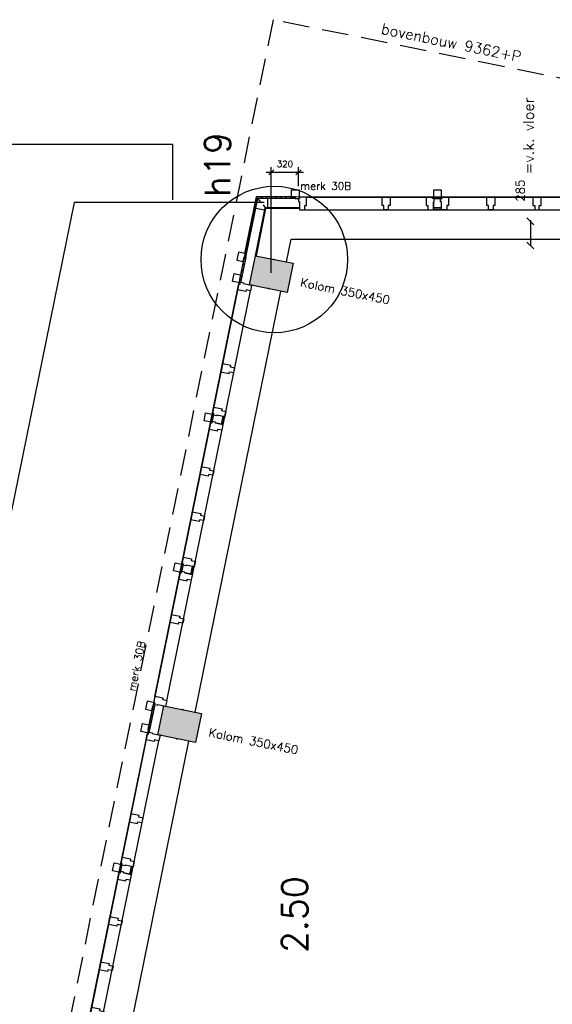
# Model space of a CAD drawing. Extents: x 7198 to 172353, y -998 to 131648.
# Tile 53 of 66: x 28620 to 34887, y 85055 to 96632. Entities that reach past the tile are written whole.
import ezdxf

# ---------------------------------------------------------------- set-up
doc = ezdxf.new("R2010")
doc.units = 0
doc.header["$LTSCALE"] = 50
doc.header["$MEASUREMENT"] = 0
doc.header["$PDSIZE"] = -1
doc.linetypes.add('HIDDEN', pattern=[9.375, 6.25, -3.125])
doc.layers.get('0').update_dxf_attribs({"linetype": 'CONTINUOUS'})
doc.layers.get('DEFPOINTS').update_dxf_attribs({"linetype": 'CONTINUOUS'})
for name, color, linetype in [('_ARCHIEFKASTEN', 1, 'CONTINUOUS'), ('_DETAILNUMMERS', 4, 'CONTINUOUS'), ('_DETAILNUMMERSTEKST', 4, 'CONTINUOUS'), ('A--A28--_F12--', 7, 'CONTINUOUS'), ('A--A42--_F-23-', 9, 'CONTINUOUS'), ('A--L22A2_BINNENWAND', 2, 'CONTINUOUS'), ('A--L27AC2_DAKEN', 2, 'HIDDEN'), ('A--L28--_F12--', 7, 'CONTINUOUS'), ('A--L31--', 2, 'CONTINUOUS'), ('A--L31A1_BUITENKOZIJN', 1, 'CONTINUOUS'), ('A--L42--', 7, 'CONTINUOUS'), ('A--L42--_F-23-', 7, 'CONTINUOUS'), ('A--M$1A-_F123-', 1, 'CONTINUOUS'), ('A--M1$A-_F123-', 1, 'CONTINUOUS'), ('A--T$1A-25_TEKST', 2, 'CONTINUOUS'), ('A--T$1A-_F123-_RNR', 4, 'CONTINUOUS'), ('A--T01A-25_TEKST', 2, 'CONTINUOUS'), ('TEKST_KOZIJNMERK', 2, 'CONTINUOUS'), ('X--LR---_CP', 7, 'CONTINUOUS')]:
    doc.layers.add(name, color=color, linetype=linetype)
doc.layers.add('bruto vloeroppervlak', color=3, linetype='CONTINUOUS', plot=False)
doc.styles.add('ALFA-0_25', font='ROMANS')
doc.styles.add('B-01', font='SIMPLEX.SHX', dxfattribs={"width": 0.8, "height": 4.5})
doc.styles.add('HIEMSTRA', font='romans.shx')
doc.dimstyles.get("Standard").update_dxf_attribs({"dimscale": 40, "dimtxt": 2.5, "dimasz": 2, "dimexe": 0.3, "dimexo": 0.3, "dimgap": 2, "dimtad": 1, "dimdec": 0, "dimzin": 0, "dimdsep": 46, "dimtxsty": 'HIEMSTRA', "dimblk1": 'OBLIQUE', "dimblk2": 'OBLIQUE', "dimsah": 1, "dimcen": -0.09, "dimdle": 0.3, "dimse1": 1, "dimclrd": 2, "dimclre": 2, "dimclrt": 3, "dimadec": 0, "dimazin": 0, "dimtfac": 1, "dimtdec": 4, "dimtofl": 0, "dimtmove": 2, "dimatfit": 3, "dimldrblk": 'OBLIQUE', "dimfxl": 1, "dimtvp": 625, "dimtolj": 1, "dimtzin": 0, "dimarcsym": 0})
doc.dimstyles.new('STANDARD$0', dxfattribs={"dimscale": 50, "dimtxt": 2.5, "dimasz": 2, "dimexe": 2, "dimexo": 0, "dimgap": 2, "dimtad": 1, "dimdec": 0, "dimzin": 0, "dimdsep": 46, "dimtxsty": 'ALFA-0_25', "dimblk1": 'OBLIQUE', "dimblk2": 'OBLIQUE', "dimsah": 1, "dimcen": -3, "dimdle": 2, "dimclrd": 1, "dimclre": 1, "dimclrt": 2, "dimadec": 0, "dimazin": 0, "dimtfac": 0.666667, "dimtofl": 0, "dimtmove": 2, "dimatfit": 3, "dimldrblk": 'OBLIQUE', "dimfxl": 1, "dimtvp": 0.833333, "dimtolj": 1, "dimtzin": 0, "dimarcsym": 0})

# ---------------------------------------------------------------- blocks, each defined once
blk = doc.blocks.new('KOLOM450X350')
at = {"layer": 'A--A28--_F12--', "color": 8}
for points in [[(-175, -225), (-175, 225), (175, 225)], [(-175, -225), (175, 225), (175, -225)]]:
    blk.add_solid(points, dxfattribs=at)
at = {"layer": 'A--L28--_F12--', "color": 3, "linetype": 'Continuous'}
blk.add_lwpolyline([(-175, -225), (-175, 225), (175, 225), (175, -225)], close=True, dxfattribs=at)
at = {"layer": 'X--LR---_CP'}
for p in [(-175, 0), (-175, 0), (175, 0)]:
    blk.add_point(p, dxfattribs=at)
blk = doc.blocks.new('_OBLIQUE')
at = {"color": 0, "linetype": 'ByBlock'}
blk.add_line((-0.5, -0.5), (0.5, 0.5), dxfattribs=at)
blk = doc.blocks.new('*D236')
at = {"color": 2, "linetype": 'ByBlock', "transparency": 16777216}
for p, q in [((34628, 94274), (34628, 93977)), ((34640, 93977), (34640, 93977))]:
    blk.add_line(p, q, dxfattribs=at)
at = {"layer": 'DEFPOINTS', "color": 0, "linetype": 'ByBlock', "transparency": 16777216}
for p in [(34628, 94262, -1), (34628, 93977), (34628, 93977)]:
    blk.add_point(p, dxfattribs=at)
at = {"color": 2, "linetype": 'ByBlock', "transparency": 16777216, "xscale": 80, "yscale": 80, "zscale": 80}
for p, rotation in [((34628, 94262), 89.99868844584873), ((34628, 93977), 269.9986884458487)]:
    blk.add_blockref('_OBLIQUE', p, dxfattribs=dict(at, rotation=rotation))
at = {"color": 3, "linetype": 'ByBlock', "transparency": 16777216, "insert": (34509, 94623), "char_height": 100, "attachment_point": 5, "rotation": 89.9987, "style": 'HIEMSTRA'}
blk.add_mtext('\\A1;285', dxfattribs=at)
blk = doc.blocks.new('MERK_A4')
at = {"layer": 'A--L31--', "color": 2, "linetype": 'Continuous'}
for p, q in [((598, 3420), (668, 3406)), ((650, 3316), (668, 3406)), ((683, 3403), (664, 3313)), ((668, 3406), (683, 3403)), ((664, 3313), (650, 3316)), ((239, 1657), (309, 1643)), ((290, 1552), (309, 1643)), ((323, 1640), (305, 1549)), ((309, 1643), (323, 1640)), ((305, 1549), (290, 1552))]:
    blk.add_line(p, q, dxfattribs=at)
for points in [[(1008, 4948), (995, 4885), (945, 4895), (941, 4874), (844, 4894), (858, 4966), (873, 4963), (878, 4984), (916, 4976), (914, 4968)], [(799, 3922), (810, 3974), (760, 3984), (764, 4005), (667, 4024), (652, 3953), (648, 3931), (663, 3928), (745, 3911), (749, 3932)], [(563, 3515), (660, 3496), (655, 3475), (705, 3465), (693, 3401), (598, 3420), (597, 3412), (558, 3419), (562, 3439), (548, 3442)], [(467, 3449), (448, 3356), (524, 3340), (542, 3337), (553, 3391), (561, 3430), (467, 3449)], [(510, 3257), (607, 3237), (611, 3258), (661, 3247), (674, 3311), (580, 3330), (582, 3339), (544, 3347), (540, 3327), (525, 3330)], [(553, 2714), (563, 2766), (513, 2777), (518, 2797), (420, 2817), (406, 2745), (402, 2724), (416, 2721), (499, 2704), (503, 2725)], [(444, 2182), (455, 2234), (405, 2245), (409, 2265), (312, 2285), (297, 2213), (293, 2192), (308, 2189), (390, 2172), (394, 2193)], [(203, 1752), (300, 1732), (296, 1711), (346, 1701), (333, 1638), (239, 1657), (237, 1648), (199, 1656), (203, 1675), (188, 1678)], [(108, 1685), (89, 1592), (165, 1576), (182, 1573), (193, 1628), (201, 1666), (108, 1685)], [(151, 1493), (248, 1473), (252, 1494), (302, 1484), (315, 1547), (221, 1567), (223, 1575), (184, 1583), (180, 1564), (166, 1567)], [(209, 1026), (198, 974), (148, 985), (144, 964), (47, 984), (62, 1055), (66, 1077), (81, 1074), (163, 1057), (159, 1037)], [(0, 0), (13, 64), (-37, 74), (-33, 94), (-130, 114), (-144, 43), (-130, 40), (-134, 18), (-96, 10), (-94, 19)]]:
    blk.add_lwpolyline(points, close=True, dxfattribs=at)
at = {"layer": 'A--L31A1_BUITENKOZIJN'}
for p, q in [((843, 4894), (-130, 114)), ((994, 4885), (13, 64))]:
    blk.add_line(p, q, dxfattribs=at)
at = {"layer": 'X--LR---_CP', "linetype": 'Continuous'}
blk.add_point((0, 0), dxfattribs=at)
blk = doc.blocks.new('*U649')
at = {"layer": 'A--A42--_F-23-', "linetype": 'Continuous'}
h = blk.add_hatch(dxfattribs=at)
h.set_pattern_fill('ALFALINE', color=256, scale=40, style=0)
h.set_pattern_definition([(45, (-30195.042, -88564.34), (-28.284271, 28.284271), [])])
h.paths.add_polyline_path([(0, 0), (9, -2), (-48, -281), (-57, -279), (-66, -277), (-9, 2)])
at = {"layer": 'A--L42--_F-23-', "color": 2, "linetype": 'Continuous'}
for points in [[(0, 0), (-9, 2), (-66, -277), (-57, -279)], [(0, 0), (9, -2), (-48, -281), (-57, -279)]]:
    blk.add_lwpolyline(points, dxfattribs=at)
blk = doc.blocks.new('*U648')
at = {"layer": 'A--A42--_F-23-', "linetype": 'Continuous'}
h = blk.add_hatch(dxfattribs=at)
h.set_pattern_fill('ALFALINE', color=256, scale=40, style=0)
h.set_pattern_definition([(45, (-31270.324, -93843.055), (-28.284271, 28.284271), [])])
h.paths.add_polyline_path([(0, 0), (9, -2), (-45, -268), (-54, -266), (-63, -265), (-9, 2)])
at = {"layer": 'A--L42--_F-23-', "color": 2, "linetype": 'Continuous'}
for points in [[(0, 0), (-9, 2), (-63, -265), (-54, -266)], [(0, 0), (9, -2), (-45, -268), (-54, -266)]]:
    blk.add_lwpolyline(points, dxfattribs=at)
blk = doc.blocks.new('*U647')
at = {"layer": 'A--A42--_F-23-', "linetype": 'Continuous'}
h = blk.add_hatch(dxfattribs=at)
h.set_pattern_fill('ALFALINE', color=256, scale=40, style=0)
h.set_pattern_definition([(45, (-31861.79, -94540.688), (-28.284271, 28.284271), [])])
h.paths.add_polyline_path([(0, 0), (0, -9), (-442, -9), (-449, 0), (-457, 9), (0, 9)])
at = {"layer": 'A--L42--_F-23-', "color": 2, "linetype": 'Continuous'}
for points in [[(0, 0), (0, 9), (-457, 9), (-457, 9)], [(0, 0), (0, -9), (-442, -9), (-442, -9)]]:
    blk.add_lwpolyline(points, dxfattribs=at)
blk = doc.blocks.new('*U646')
at = {"layer": 'A--A42--_F-23-', "linetype": 'Continuous'}
h = blk.add_hatch(dxfattribs=at)
h.set_pattern_fill('ALFALINE', color=256, scale=40, style=0)
h.set_pattern_definition([(45, (-31278.11, -93881.257), (-28.284271, 28.284271), [])])
h.paths.add_polyline_path([(0, 0), (-9, 2), (127, 668), (134, 659), (142, 650), (9, -2)])
at = {"layer": 'A--L42--_F-23-', "color": 2, "linetype": 'Continuous'}
for points in [[(0, 0), (-9, 2), (127, 668), (127, 668)], [(0, 0), (9, -2), (142, 650), (142, 650)]]:
    blk.add_lwpolyline(points, dxfattribs=at)
blk = doc.blocks.new('*D469')
at = {"color": 1, "linetype": 'ByBlock', "transparency": 16777216}
for p, q in [((31520, 94838), (31960, 94838)), ((31580, 93654), (31580, 94898)), ((31900, 94675), (31900, 94898))]:
    blk.add_line(p, q, dxfattribs=at)
at = {"layer": 'DEFPOINTS', "color": 0, "linetype": 'ByBlock', "transparency": 16777216}
for p in [(31900, 94838), (31900, 94675), (31580, 93654)]:
    blk.add_point(p, dxfattribs=at)
at = {"color": 1, "linetype": 'ByBlock', "transparency": 16777216, "xscale": 60, "yscale": 60, "zscale": 60, "rotation": 180}
blk.add_blockref('_OBLIQUE', (31580, 94838), dxfattribs=at)
at = {"color": 1, "linetype": 'ByBlock', "transparency": 16777216, "xscale": 60, "yscale": 60, "zscale": 60}
blk.add_blockref('_OBLIQUE', (31900, 94838), dxfattribs=at)
at = {"color": 2, "linetype": 'ByBlock', "transparency": 16777216, "insert": (31740, 94936), "char_height": 75, "attachment_point": 5, "style": 'ALFA-0_25'}
blk.add_mtext('\\A1;320', dxfattribs=at)

msp = doc.modelspace()

# ---------------------------------------------------------------- linework, layer by layer
at = {"layer": '_ARCHIEFKASTEN'}
for points in [[(30421.7, 95166.2), (26327.6, 95166.2), (26327.6, 83816.9)], [(30421.7, 94512.8), (30421.7, 95166.2), (30171.7, 95166.2)], [(31495, 94481.2), (29261.3, 94481.2), (21765.2, 57681.7)]]:
    msp.add_lwpolyline(points, dxfattribs=at)
at = {"layer": '_DETAILNUMMERS'}
msp.add_circle((31615.2, 93812.6), 861.9, dxfattribs=at)
at = {"layer": 'A--L22A2_BINNENWAND'}
for p, q in [((31394.6, 93857.5), (31509.4, 94421.7)), ((31404.4, 93855.5), (31517.6, 94411.7)), ((31910.8, 94421.7), (31509.6, 94421.7)), ((31910.8, 94411.7), (31517.6, 94411.7)), ((31757.7, 93783.6), (31812.4, 94051.7)), ((31812.4, 94051.7), (37154.4, 94051.7)), ((31687.9, 93440.6), (30679.9, 88492.2)), ((29602, 83200.9), (30610.1, 88149.3))]:
    msp.add_line(p, q, dxfattribs=at)
for points in [[(31910.8, 94626.7), (31815.8, 94626.7), (31815.8, 94549.7), (31861.8, 94549.7), (31861.8, 94531.7), (31910.8, 94531.7), (31910.8, 94626.7)], [(33582.3, 94625.8), (33487.3, 94625.8), (33487.3, 94548.8), (33487.3, 94530.8), (33533.3, 94530.8), (33582.3, 94530.8), (33582.3, 94625.8)], [(31910.8, 94396.7), (31974.8, 94396.7), (31974.8, 94447.7), (31995.8, 94447.7), (31995.8, 94546.7), (31910.8, 94546.7), (31910.8, 94531.7), (31900.8, 94531.7), (31900.8, 94492.7), (31910.8, 94492.7)], [(31193.8, 93898.4), (31174.9, 93805.3), (31250.3, 93790), (31261.5, 93844.8), (31279.2, 93841.3), (31286.9, 93879.5), (31193.8, 93898.4)], [(31124, 93555.5), (31142.9, 93648.6), (31218.4, 93633.3), (31207.2, 93578.4), (31224.9, 93574.8), (31217.1, 93536.6), (31124, 93555.5)], [(30118.6, 88619.7), (30099.6, 88526.6), (30175, 88511.3), (30186.2, 88566.1), (30203.9, 88562.5), (30211.6, 88600.7), (30118.6, 88619.7)], [(30046.1, 88264.2), (30065.1, 88357.3), (30140.5, 88341.9), (30129.4, 88287), (30147, 88283.4), (30139.2, 88245.2), (30046.1, 88264.2)]]:
    msp.add_lwpolyline(points, close=True, dxfattribs=at)
for points in [[(31483.2, 94453.9), (31509.4, 94421.7), (31506.4, 94406.9), (31507.5, 94412.5), (31503.2, 94391.2), (31395.4, 94413.3), (31419.7, 94531.7), (31447.1, 94498.1), (31464.2, 94477.1)], [(31483.2, 94453.9), (31509.4, 94421.7), (31524.6, 94421.7), (31543.7, 94421.7), (31540.7, 94421.7), (31540.7, 94531.7), (31419.7, 94531.7), (31447.1, 94498.1), (31464.2, 94477.1)]]:
    msp.add_lwpolyline(points, dxfattribs=at)
at = {"layer": 'A--L27AC2_DAKEN'}
msp.add_lwpolyline([(38789.1, 73408), (41675.6, 73408.6), (41671.1, 94581), (31601.9, 96632.1), (24414.6, 61334.3), (24633.1, 61289.8)], dxfattribs=at)
at = {"layer": 'A--L31--', "color": 2, "linetype": 'Continuous'}
for p, q in [((33488.8, 94491.8), (33488.8, 94420.8)), ((33580.8, 94420.8), (33488.8, 94420.8)), ((33488.8, 94420.8), (33488.8, 94405.8)), ((33488.8, 94405.8), (33580.8, 94405.8)), ((33580.8, 94405.8), (33580.8, 94420.8))]:
    msp.add_line(p, q, dxfattribs=at)
for points in [[(32956.9, 94395.6), (32904, 94395.6), (32904, 94446.6), (32883, 94446.6), (32883, 94545.6), (32956, 94545.6), (32978, 94545.6), (32978, 94530.6), (32978, 94446.6), (32957, 94446.6)], [(33402.8, 94545.9), (33402.8, 94446.9), (33423.8, 94446.9), (33423.8, 94395.9), (33488.8, 94395.8), (33488.8, 94491.8), (33497.8, 94491.8), (33497.8, 94530.8), (33477.8, 94530.8), (33477.8, 94545.8)], [(33666.8, 94545.8), (33666.8, 94446.8), (33645.8, 94446.8), (33645.8, 94395.8), (33580.8, 94395.8), (33580.8, 94491.8), (33571.8, 94491.8), (33571.8, 94530.8), (33591.8, 94530.8), (33591.8, 94545.8)], [(34189.8, 94395.6), (34136.8, 94395.6), (34136.8, 94446.6), (34115.8, 94446.6), (34115.8, 94545.6), (34188.8, 94545.6), (34210.8, 94545.6), (34210.8, 94530.6), (34210.8, 94446.6), (34189.8, 94446.6)], [(34679.8, 94395.6), (34732.8, 94395.6), (34732.8, 94446.6), (34753.8, 94446.6), (34753.8, 94545.6), (34680.8, 94545.6), (34658.8, 94545.6), (34658.8, 94530.6), (34658.8, 94446.6), (34679.8, 94446.6)]]:
    msp.add_lwpolyline(points, close=True, dxfattribs=at)
at = {"layer": 'A--L31A1_BUITENKOZIJN'}
for p, q in [((31994.8, 94546.7), (39208.2, 94545.4)), ((31973.7, 94396.7), (39211.7, 94395.4))]:
    msp.add_line(p, q, dxfattribs=at)
at = {"layer": 'bruto vloeroppervlak'}
for points in [[(37015, 39956.9), (37015, 65058.9), (37015, 65064), (38858.3, 65471.4), (38858.3, 65980.5), (37015, 65581.4), (37015, 69465.4), (37419, 69465.4), (37419, 73608.9), (41475.1, 73608.9), (41475.1, 95825.4), (40696.3, 95825.4), (40378.5, 94273.3), (40356.8, 94273.3), (40356.8, 94276.3), (39303.2, 94276.3), (39303.2, 94625.3), (39208.2, 94625.3), (39208.2, 94545.4), (31405, 94549.7)], [(31405, 94549.7), (23729, 56856.1), (23726.4, 56843.5), (22154.7, 57163.5), (22253.6, 57649.5), (22225.5, 57692), (21792.4, 57780.2), (21750, 57752), (14838.9, 23824.8)]]:
    msp.add_lwpolyline(points, dxfattribs=at)

# ---------------------------------------------------------------- block references
at = {"rotation": 78.48629033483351}
for p in [(31580.3, 93641.1), (30502.4, 88349.8)]:
    msp.add_blockref('KOLOM450X350', p, dxfattribs=at)
at = {"layer": 'A--L31--', "linetype": 'HIDDEN', "xscale": -1, "rotation": 156.9725806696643}
for p in [(31348.5, 93509.9), (30270.7, 88218.5)]:
    msp.add_blockref('MERK_A4', p, dxfattribs=at)
at = {"layer": 'A--L42--'}
for name, p in [('*U646', (31278.1, 93881.3)), ('*U647', (31861.8, 94540.7)), ('*U648', (31270.3, 93843.1)), ('*U649', (30195, 88564.3))]:
    msp.add_blockref(name, p, dxfattribs=at)

# ---------------------------------------------------------------- texts
at = {"layer": '_DETAILNUMMERSTEKST', "style": 'ALFA-0_25'}
msp.add_text('h19', height=300, rotation=90, dxfattribs=at).set_placement((31097.5, 94550.4))
at = {"layer": 'A--T$1A-25_TEKST', "style": 'B-01'}
for p in [(31914.2, 93498.2), (30836.4, 88206.9)]:
    msp.add_text('Kolom 350x450', height=100, rotation=348.47958, dxfattribs=at).set_placement(p)
at = {"layer": 'A--T$1A-_F123-_RNR', "style": 'ALFA-0_25'}
msp.add_text('2.50', height=300, rotation=90, dxfattribs=at).set_placement((32005.1, 85659.5))
at = {"layer": 'A--T01A-25_TEKST', "style": 'HIEMSTRA'}
for s, rotation, p in [('bovenbouw 9362+P', 348.45, (32864.8, 96468.5)), ('=v.k. vloer', 90, (34668.4, 94812.5, -1))]:
    msp.add_text(s, height=125, rotation=rotation, dxfattribs=at).set_placement(p)
at = {"layer": 'TEKST_KOZIJNMERK', "style": 'B-01'}
msp.add_text('merk 30B', height=90, dxfattribs=at).set_placement((31921.7, 94632.5))
msp.add_text('merk 30B', height=90, rotation=78.486, dxfattribs=at).set_placement((29979.5, 88728.8))

# ---------------------------------------------------------------- dimensions: what is measured, and where the dimension line sits
at = {"layer": 'A--M$1A-_F123-', "linetype": 'Continuous'}
dim = msp.add_linear_dim(base=(34628.3, 93976.7), p1=(34628.3, 94261.7, -1), p2=(34628.3, 93976.7), angle=269.99869, dimstyle='Standard', dxfattribs=at)
dim.commit()
dim.dimension.update_dxf_attribs({"geometry": '*D236', "text_midpoint": (34508.9, 94623), "dimtype": 161})
at = {"layer": 'A--M1$A-_F123-', "linetype": 'Continuous'}
dim = msp.add_linear_dim(base=(31900.3, 94838.2), p1=(31580.3, 93653.8), p2=(31900.3, 94675), dimstyle='STANDARD$0', override={"dimscale": 30, "dimclrd": 1, "dimclre": 1, "dimclrt": 2}, dxfattribs=at)
dim.commit()
dim.dimension.update_dxf_attribs({"geometry": '*D469', "text_midpoint": (31740.3, 94935.7)})

doc.saveas('drawing.dxf')
